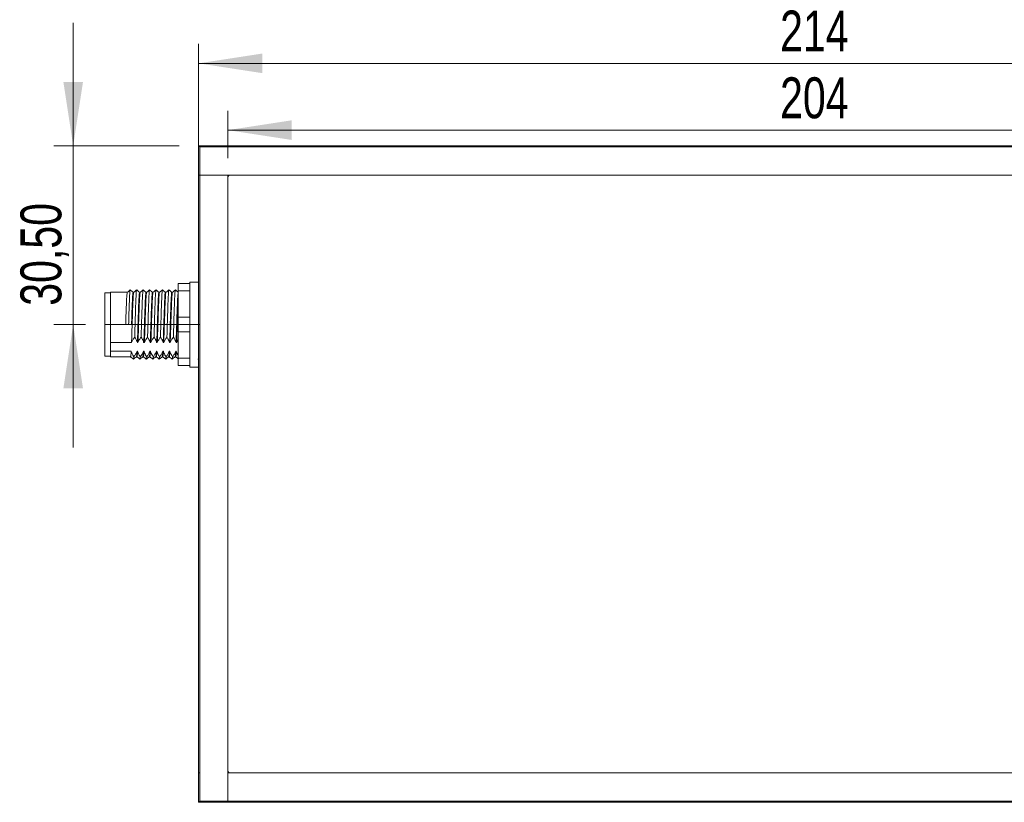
# Model space of a CAD drawing. Header units: millimetres. Extents: x 16 to 406, y 17 to 284.
# Tile 17 of 29: x 200 to 251, y 124 to 165. Entities that reach past the tile are written whole.
import ezdxf

# ---------------------------------------------------------------- set-up
doc = ezdxf.new("R2010")
doc.units = ezdxf.units.MM
doc.linetypes.add('CENTERX2', pattern=[20.32, 12.7, -2.54, 2.54, -2.54])
doc.styles.add('SLDTEXTSTYLE0', font='TXT', dxfattribs={"width": 0.75})
doc.dimstyles.new('SLDDIMSTYLE0', dxfattribs={"dimtxt": 2.116667, "dimasz": 3.302, "dimexe": 0, "dimexo": 0.0625, "dimgap": 0.529167, "dimtad": 1, "dimtoh": 1, "dimlfac": 3.3, "dimrnd": 1e-09, "dimzin": 12, "dimdsep": 46, "dimtxsty": 'SLDTEXTSTYLE0', "dimsah": 1, "dimcen": 0.09, "dimadec": 0, "dimazin": 0, "dimtfac": 1, "dimtofl": 0, "dimtmove": 0, "dimatfit": 3, "dimfxl": 0, "dimtolj": 1, "dimtzin": 12, "dimarcsym": 0})
doc.dimstyles.new('SLDDIMSTYLE2', dxfattribs={"dimtxt": 2.116667, "dimasz": 3.302, "dimexe": 0, "dimexo": 0.0625, "dimgap": 0.529167, "dimtad": 1, "dimtoh": 1, "dimlfac": 3.3, "dimrnd": 1e-09, "dimzin": 12, "dimdsep": 46, "dimtxsty": 'SLDTEXTSTYLE0', "dimsah": 1, "dimcen": 0.09, "dimadec": 0, "dimazin": 0, "dimtfac": 1, "dimtofl": 0, "dimtmove": 0, "dimatfit": 3, "dimfxl": 0, "dimtolj": 1, "dimtzin": 12, "dimarcsym": 0})

# ---------------------------------------------------------------- blocks, each defined once
blk = doc.blocks.new('*D84')
at = {"color": 7, "linetype": 'Continuous', "lineweight": 0}
for p, q in [((202.655, 158.201), (202.655, 164.551)), ((208.134, 158.201), (201.655, 158.201)), ((202.655, 148.958), (202.655, 158.201)), ((203.285, 148.958), (201.655, 148.958)), ((202.655, 148.958), (202.655, 142.608))]:
    blk.add_line(p, q, dxfattribs=at)
for points in [[(202.655, 158.201), (203.163, 161.503), (202.147, 161.503)], [(202.655, 148.958), (202.147, 145.656), (203.163, 145.656)]]:
    blk.add_solid(points, dxfattribs=at)
at = {"color": 7, "linetype": 'Continuous', "lineweight": 0, "insert": (199.927, 149.929), "char_height": 2.1167, "attachment_point": 1, "rotation": 90, "style": 'SLDTEXTSTYLE0'}
blk.add_mtext('30,50', dxfattribs=at)
blk = doc.blocks.new('*D87')
at = {"color": 7, "linetype": 'Continuous', "lineweight": 0}
for p, q in [((210.649, 157.564), (210.649, 160.009)), ((272.467, 157.564), (272.467, 160.009)), ((272.467, 159.009), (210.649, 159.009))]:
    blk.add_line(p, q, dxfattribs=at)
for points in [[(210.649, 159.009), (213.951, 158.501), (213.951, 159.517)], [(272.467, 159.009), (269.165, 159.517), (269.165, 158.501)]]:
    blk.add_solid(points, dxfattribs=at)
at = {"color": 7, "linetype": 'Continuous', "lineweight": 0, "insert": (239.196, 161.738), "char_height": 2.1167, "attachment_point": 1, "style": 'SLDTEXTSTYLE0'}
blk.add_mtext('204', dxfattribs=at)
blk = doc.blocks.new('*D88')
at = {"color": 7, "linetype": 'Continuous', "lineweight": 0}
for p, q in [((209.134, 157.686), (209.134, 163.461)), ((273.982, 159.201), (273.982, 163.461)), ((209.134, 162.461), (273.982, 162.461))]:
    blk.add_line(p, q, dxfattribs=at)
for points in [[(209.134, 162.461), (212.436, 161.953), (212.436, 162.969)], [(273.982, 162.461), (270.68, 162.969), (270.68, 161.953)]]:
    blk.add_solid(points, dxfattribs=at)
at = {"color": 7, "linetype": 'Continuous', "lineweight": 0, "insert": (239.196, 165.19), "char_height": 2.1167, "attachment_point": 1, "style": 'SLDTEXTSTYLE0'}
blk.add_mtext('214', dxfattribs=at)

msp = doc.modelspace()

# ---------------------------------------------------------------- linework, layer by layer
at = {"color": 7, "linetype": 'Continuous', "lineweight": 15}
for p, q in [((209.1335, 158.2008), (209.1941, 158.1402)), ((209.1335, 158.2008), (210.6487, 158.2008)), ((209.1335, 156.6856), (209.1335, 158.2008)), ((209.1941, 158.1402), (209.1941, 156.6856)), ((210.6487, 158.1402), (209.1941, 158.1402)), ((210.6487, 158.1402), (210.6487, 158.2008)), ((210.6487, 158.2008), (272.4669, 158.2008)), ((272.4669, 158.1402), (210.6487, 158.1402)), ((209.1335, 125.7765), (209.1335, 156.6856)), ((209.1335, 156.6856), (209.1941, 156.6856)), ((209.1941, 156.6856), (209.1335, 156.6856)), ((209.1941, 156.6856), (209.1941, 125.7765)), ((209.1941, 156.6856), (210.6487, 156.6856)), ((272.4669, 156.6856), (209.1941, 156.6856)), ((210.6487, 156.6856), (210.6487, 124.322)), ((210.6487, 125.8977), (210.6487, 156.5644)), ((210.7699, 156.6856), (272.3457, 156.6856)), ((208.0729, 151.0796), (208.679, 151.0796)), ((208.0729, 150.7008), (208.0729, 151.0796)), ((208.679, 150.7008), (208.0729, 150.7008)), ((208.0729, 150.7008), (208.0729, 149.3371)), ((208.679, 151.1553), (208.679, 151.0796)), ((208.679, 151.0796), (208.679, 150.7008)), ((208.679, 150.7008), (208.679, 150.5143)), ((204.2851, 147.322), (204.2851, 150.5947)), ((204.5881, 148.025), (204.5881, 150.625)), ((208.679, 150.5143), (208.679, 149.5236)), ((208.0729, 148.5796), (208.0729, 149.3371)), ((208.0729, 149.3371), (208.679, 149.3371)), ((208.679, 149.5236), (208.679, 149.3371)), ((208.679, 149.3371), (208.679, 148.5796)), ((205.3684, 148.9583), (205.5199, 148.9583)), ((205.5199, 148.9583), (205.6714, 148.9583)), ((208.679, 148.5796), (208.0729, 148.5796)), ((208.0729, 148.5796), (208.0729, 147.2159)), ((208.679, 148.5796), (208.679, 148.3931)), ((208.679, 148.3931), (208.679, 147.4024)), ((204.5881, 148.025), (205.67, 148.025)), ((204.5881, 148.025), (204.5881, 147.8013)), ((204.5881, 147.8013), (204.5881, 147.5776)), ((205.973, 148.025), (206.0033, 148.025)), ((206.3063, 148.025), (206.3366, 148.025)), ((206.6397, 148.025), (206.67, 148.025)), ((206.973, 148.025), (207.0033, 148.025)), ((207.3063, 148.025), (207.3366, 148.025)), ((207.6397, 148.025), (207.67, 148.025)), ((207.973, 148.025), (208.0033, 148.025)), ((205.6501, 147.5776), (204.5881, 147.5776)), ((204.5881, 147.2917), (204.5881, 147.5776)), ((205.9835, 147.5776), (205.9532, 147.5776)), ((206.3168, 147.5776), (206.2865, 147.5776)), ((206.6501, 147.5776), (206.6198, 147.5776)), ((206.9835, 147.5776), (206.9532, 147.5776)), ((207.3168, 147.5776), (207.2865, 147.5776)), ((207.6501, 147.5776), (207.6198, 147.5776)), ((207.9835, 147.5776), (207.9532, 147.5776)), ((208.0729, 147.2159), (208.679, 147.2159)), ((208.0729, 146.8371), (208.0729, 147.2159)), ((208.679, 147.4024), (208.679, 147.2159)), ((208.679, 147.2159), (208.679, 146.8371)), ((208.679, 146.8371), (208.0729, 146.8371)), ((208.679, 146.8371), (208.679, 146.7614)), ((209.1941, 125.7765), (209.1335, 125.7765)), ((209.1335, 124.2614), (209.1335, 125.7765)), ((209.1941, 125.7765), (209.1941, 124.322)), ((210.6487, 125.7765), (210.6487, 124.322)), ((210.6487, 125.7765), (273.9214, 125.7765)), ((272.3457, 125.7765), (210.7699, 125.7765)), ((209.1335, 124.2614), (209.1941, 124.322)), ((210.6487, 124.2614), (209.1335, 124.2614)), ((209.1941, 124.322), (210.6487, 124.322)), ((210.6487, 124.322), (210.6487, 124.2614)), ((210.6487, 124.322), (272.4669, 124.322)), ((210.6487, 124.2614), (210.6487, 124.322)), ((272.4669, 124.2614), (210.6487, 124.2614))]:
    msp.add_line(p, q, dxfattribs=at)
at = {"color": 7, "linetype": 'CENTERX2', "lineweight": 0}
msp.add_line((204.2851, 148.9583), (209.1941, 148.9583), dxfattribs=at)
at = {"color": 7, "linetype": 'Continuous', "lineweight": 15}
for centre, start, end in [((210.7699, 156.5644), 90, 180), ((210.7699, 125.8977), 180, 270)]:
    msp.add_arc(centre, 0.1212, start, end, dxfattribs=at)
for points, knots in [([(205.6032, 150.7462), (205.5779, 150.726), (205.5274, 150.6856), (205.4768, 150.6452), (205.4516, 150.625)], [0, 0, 0, 0, 0.5000012, 1, 1, 1, 1]), ([(205.6032, 150.7284), (205.601, 150.7324), (205.5939, 150.7454), (205.581, 150.6106), (205.5655, 150.3395), (205.5509, 149.9462), (205.5349, 149.4744), (205.5249, 149.1295), (205.5199, 148.9583)], [0, 0, 0, 0, 0.0798822, 0.2650562, 0.4495717, 0.6312445, 0.8170144, 1, 1, 1, 1]), ([(205.7565, 150.624), (205.7313, 150.6442), (205.6807, 150.6846), (205.6302, 150.725), (205.605, 150.7452)], [0, 0, 0, 0, 0.499999, 1, 1, 1, 1]), ([(205.9354, 150.7457), (205.9101, 150.7255), (205.8596, 150.6851), (205.8091, 150.6447), (205.7838, 150.6245)], [0, 0, 0, 0, 0.5000019, 1, 1, 1, 1]), ([(205.9354, 150.7365), (205.9347, 150.7389), (205.9289, 150.7572), (205.9178, 150.649), (205.9019, 150.4101), (205.8875, 150.0374), (205.8717, 149.5798), (205.8575, 149.1122), (205.8454, 148.6798), (205.8376, 148.4346), (205.8336, 148.3106)], [0, 0, 0, 0, 0.0222479, 0.1729868, 0.3245331, 0.472841, 0.6244362, 0.7750897, 0.8862841, 1, 1, 1, 1]), ([(206.0893, 150.6245), (206.064, 150.6447), (206.0135, 150.6851), (205.963, 150.7256), (205.9377, 150.7458)], [0, 0, 0, 0, 0.4999981, 1, 1, 1, 1]), ([(206.2687, 150.7457), (206.2435, 150.7255), (206.1929, 150.6851), (206.1424, 150.6447), (206.1171, 150.6245)], [0, 0, 0, 0, 0.5000019, 1, 1, 1, 1]), ([(206.2711, 150.7392), (206.2706, 150.7417), (206.2651, 150.7696), (206.2546, 150.6836), (206.2385, 150.4745), (206.224, 150.1247), (206.2084, 149.683), (206.1934, 149.2047), (206.1804, 148.7332), (206.1714, 148.4525), (206.1669, 148.3106)], [0, 0, 0, 0, 0.01465984, 0.16090672, 0.30924765, 0.45428862, 0.60172288, 0.74955158, 0.87344365, 1, 1, 1, 1]), ([(206.4226, 150.6245), (206.3974, 150.6447), (206.3468, 150.6851), (206.2963, 150.7256), (206.271, 150.7458)], [0, 0, 0, 0, 0.4999981, 1, 1, 1, 1]), ([(206.6021, 150.7457), (206.5768, 150.7255), (206.5263, 150.6851), (206.4757, 150.6447), (206.4505, 150.6245)], [0, 0, 0, 0, 0.5000019, 1, 1, 1, 1]), ([(206.6019, 150.7313), (206.5984, 150.7267), (206.5898, 150.7154), (206.5752, 150.5273), (206.5604, 150.2092), (206.5452, 149.7829), (206.5294, 149.2973), (206.5153, 148.7871), (206.5053, 148.4704), (206.5003, 148.3106)], [0, 0, 0, 0, 0.1083483, 0.2603776, 0.4096602, 0.5597934, 0.7116723, 0.8545666, 1, 1, 1, 1]), ([(206.756, 150.6245), (206.7307, 150.6447), (206.6802, 150.6851), (206.6296, 150.7256), (206.6044, 150.7458)], [0, 0, 0, 0, 0.4999981, 1, 1, 1, 1]), ([(206.9354, 150.7457), (206.9101, 150.7255), (206.8596, 150.6851), (206.8091, 150.6447), (206.7838, 150.6245)], [0, 0, 0, 0, 0.5000019, 1, 1, 1, 1]), ([(206.9353, 150.7299), (206.9328, 150.7302), (206.9254, 150.7312), (206.9119, 150.5786), (206.8967, 150.2874), (206.8819, 149.8802), (206.8659, 149.3993), (206.8512, 148.8809), (206.8403, 148.5159), (206.8343, 148.333), (206.8336, 148.3106)], [0, 0, 0, 0, 0.0762709, 0.2280785, 0.3784077, 0.5275058, 0.6795389, 0.8285543, 0.9789799, 1, 1, 1, 1]), ([(207.0893, 150.6245), (207.064, 150.6447), (207.0135, 150.6851), (206.963, 150.7256), (206.9377, 150.7458)], [0, 0, 0, 0, 0.4999981, 1, 1, 1, 1]), ([(207.2687, 150.7457), (207.2435, 150.7255), (207.1929, 150.6851), (207.1424, 150.6447), (207.1171, 150.6245)], [0, 0, 0, 0, 0.5000019, 1, 1, 1, 1]), ([(207.2687, 150.7342), (207.2672, 150.736), (207.2609, 150.7439), (207.2487, 150.6238), (207.2331, 150.361), (207.2186, 149.974), (207.2026, 149.5061), (207.1874, 148.9921), (207.1758, 148.586), (207.1688, 148.368), (207.1669, 148.3106)], [0, 0, 0, 0, 0.0444314, 0.1957131, 0.3468602, 0.4953272, 0.6472078, 0.7972098, 0.9465627, 1, 1, 1, 1]), ([(207.4226, 150.6245), (207.3974, 150.6447), (207.3468, 150.6851), (207.2963, 150.7256), (207.271, 150.7458)], [0, 0, 0, 0, 0.4999981, 1, 1, 1, 1]), ([(207.6021, 150.7457), (207.5768, 150.7255), (207.5263, 150.6851), (207.4757, 150.6447), (207.4505, 150.6245)], [0, 0, 0, 0, 0.5000019, 1, 1, 1, 1]), ([(207.6021, 150.7417), (207.6016, 150.7427), (207.5963, 150.7545), (207.5855, 150.6622), (207.5696, 150.4295), (207.5552, 150.0642), (207.5394, 149.6109), (207.5238, 149.1033), (207.5114, 148.6571), (207.5032, 148.4034), (207.5003, 148.3106)], [0, 0, 0, 0, 0.0128475, 0.1633348, 0.3150323, 0.4633675, 0.6148203, 0.7657345, 0.9143237, 1, 1, 1, 1]), ([(207.756, 150.6245), (207.7307, 150.6447), (207.6802, 150.6851), (207.6296, 150.7256), (207.6044, 150.7458)], [0, 0, 0, 0, 0.4999981, 1, 1, 1, 1]), ([(207.9354, 150.7457), (207.9101, 150.7255), (207.8596, 150.6851), (207.8091, 150.6447), (207.7838, 150.6245)], [0, 0, 0, 0, 0.5000019, 1, 1, 1, 1]), ([(207.9353, 150.7378), (207.931, 150.7266), (207.9216, 150.7023), (207.9062, 150.4878), (207.8916, 150.1514), (207.8761, 149.713), (207.8603, 149.2142), (207.8469, 148.7292), (207.8377, 148.439), (207.8336, 148.3106)], [0, 0, 0, 0, 0.1309488, 0.2829371, 0.4316544, 0.5824224, 0.7339979, 0.8823344, 1, 1, 1, 1]), ([(208.0729, 150.6376), (208.0531, 150.6535), (208.0081, 150.6895), (207.963, 150.7256), (207.9377, 150.7458)], [0, 0, 0, 0, 0.4394121, 1, 1, 1, 1]), ([(205.4516, 150.6084), (205.4495, 150.6121), (205.4424, 150.6242), (205.4295, 150.4985), (205.414, 150.2459), (205.3994, 149.8792), (205.3834, 149.4394), (205.3734, 149.1179), (205.3684, 148.9583)], [0, 0, 0, 0, 0.0792571, 0.2645572, 0.4491982, 0.6309938, 0.8168903, 1, 1, 1, 1]), ([(205.7838, 150.6162), (205.7831, 150.6183), (205.7774, 150.6351), (205.7663, 150.5343), (205.7504, 150.3117), (205.736, 149.9642), (205.7201, 149.5378), (205.7047, 149.0617), (205.6901, 148.5781), (205.6779, 148.2334), (205.6714, 148.0612), (205.67, 148.025)], [0, 0, 0, 0, 0.0190392, 0.1541885, 0.2900618, 0.4230309, 0.5589481, 0.6940207, 0.8273881, 0.9636419, 1, 1, 1, 1]), ([(205.7548, 150.6084), (205.7526, 150.6121), (205.7455, 150.6244), (205.7325, 150.4986), (205.717, 150.2459), (205.7025, 149.8792), (205.6864, 149.4394), (205.6764, 149.1179), (205.6714, 148.9583)], [0, 0, 0, 0, 0.0808166, 0.2658028, 0.4501311, 0.6316188, 0.8172005, 1, 1, 1, 1]), ([(206.0881, 150.613), (206.087, 150.6166), (206.0809, 150.6363), (206.0693, 150.5355), (206.0535, 150.3114), (206.0391, 149.9643), (206.0232, 149.5377), (206.0077, 149.0617), (205.9931, 148.5781), (205.981, 148.2334), (205.9744, 148.0612), (205.973, 148.025)], [0, 0, 0, 0, 0.03048169, 0.16405445, 0.2983429, 0.42976092, 0.56409276, 0.69758983, 0.82940149, 0.96406603, 1, 1, 1, 1]), ([(206.1171, 150.6205), (206.1125, 150.6069), (206.1027, 150.5784), (206.087, 150.3675), (206.0725, 150.0468), (206.0569, 149.6337), (206.0411, 149.1652), (206.0267, 148.6801), (206.0135, 148.2944), (206.0058, 148.091), (206.0033, 148.025)], [0, 0, 0, 0, 0.12578787, 0.26188084, 0.3949455, 0.53020642, 0.66582932, 0.79872329, 0.93465317, 1, 1, 1, 1]), ([(206.4214, 150.6236), (206.4213, 150.6241), (206.4162, 150.6468), (206.4061, 150.5653), (206.39, 150.3721), (206.3755, 150.0455), (206.3599, 149.634), (206.3442, 149.1651), (206.3298, 148.6801), (206.3165, 148.2944), (206.3088, 148.091), (206.3063, 148.025)], [0, 0, 0, 0, 0.0027451, 0.1354356, 0.2700267, 0.4016229, 0.535391, 0.6695172, 0.8009446, 0.9353743, 1, 1, 1, 1]), ([(206.4504, 150.611), (206.4468, 150.6067), (206.4383, 150.5962), (206.4237, 150.4209), (206.4089, 150.1243), (206.3937, 149.7272), (206.3777, 149.2678), (206.3633, 148.7832), (206.3491, 148.3567), (206.3403, 148.1215), (206.3366, 148.025)], [0, 0, 0, 0, 0.0967014, 0.2328881, 0.3666137, 0.5011015, 0.6371534, 0.7701414, 0.9056234, 1, 1, 1, 1]), ([(206.7547, 150.6146), (206.7507, 150.6102), (206.7418, 150.6001), (206.7267, 150.4214), (206.7119, 150.1242), (206.6967, 149.7272), (206.6807, 149.2678), (206.6663, 148.7832), (206.6521, 148.3567), (206.6433, 148.1215), (206.6397, 148.025)], [0, 0, 0, 0, 0.1069508, 0.2415923, 0.3738005, 0.5067623, 0.6412705, 0.7727495, 0.9066943, 1, 1, 1, 1]), ([(206.7837, 150.6077), (206.7813, 150.6088), (206.7738, 150.6121), (206.7604, 150.4683), (206.7452, 150.1974), (206.7304, 149.8177), (206.7143, 149.3692), (206.6997, 148.8867), (206.6847, 148.4201), (206.6748, 148.1527), (206.67, 148.025)], [0, 0, 0, 0, 0.0677481, 0.2037824, 0.3384916, 0.4720972, 0.6083337, 0.7418651, 0.8766606, 1, 1, 1, 1]), ([(207.0881, 150.6088), (207.0852, 150.6105), (207.0773, 150.6151), (207.0635, 150.4689), (207.0482, 150.1973), (207.0335, 149.8177), (207.0174, 149.3692), (207.0027, 148.8867), (206.9878, 148.4201), (206.9778, 148.1527), (206.973, 148.025)], [0, 0, 0, 0, 0.0784821, 0.2129501, 0.3461082, 0.4781755, 0.6128433, 0.7448373, 0.8780808, 1, 1, 1, 1]), ([(207.1184, 150.6091), (207.1166, 150.6132), (207.1097, 150.6282), (207.0972, 150.5104), (207.0816, 150.266), (207.0671, 149.9052), (207.0511, 149.4688), (207.036, 148.9903), (207.0204, 148.4845), (207.0093, 148.1845), (207.0033, 148.025)], [0, 0, 0, 0, 0.05016, 0.1842224, 0.3181655, 0.4497329, 0.5843263, 0.7172543, 0.849607, 1, 1, 1, 1]), ([(207.4214, 150.6091), (207.4196, 150.6132), (207.4128, 150.6282), (207.4002, 150.5104), (207.3846, 150.266), (207.3701, 149.9052), (207.3541, 149.4688), (207.339, 148.9903), (207.3234, 148.4845), (207.3123, 148.1845), (207.3063, 148.025)], [0, 0, 0, 0, 0.05016, 0.1842224, 0.3181655, 0.4497329, 0.5843263, 0.7172543, 0.849607, 1, 1, 1, 1]), ([(207.4518, 150.6156), (207.4509, 150.6186), (207.4451, 150.6396), (207.434, 150.5452), (207.4181, 150.3301), (207.4036, 149.9892), (207.3878, 149.5666), (207.3723, 149.0939), (207.3561, 148.5505), (207.3437, 148.2169), (207.3366, 148.025)], [0, 0, 0, 0, 0.0221244, 0.1555432, 0.2900353, 0.4215456, 0.5558207, 0.6896182, 0.8213537, 1, 1, 1, 1]), ([(207.7548, 150.6156), (207.754, 150.6186), (207.7481, 150.6396), (207.737, 150.5452), (207.7211, 150.3301), (207.7067, 149.9892), (207.6909, 149.5666), (207.6753, 149.0939), (207.6591, 148.5505), (207.6468, 148.2169), (207.6397, 148.025)], [0, 0, 0, 0, 0.0221244, 0.1555432, 0.2900353, 0.4215456, 0.5558207, 0.6896182, 0.8213537, 1, 1, 1, 1]), ([(207.7838, 150.6171), (207.7794, 150.6066), (207.7701, 150.5839), (207.7547, 150.3841), (207.7401, 150.0705), (207.7246, 149.662), (207.7088, 149.1961), (207.6955, 148.7479), (207.6821, 148.3489), (207.674, 148.133), (207.67, 148.025)], [0, 0, 0, 0, 0.1170412, 0.2531721, 0.3863724, 0.52141, 0.657171, 0.7900302, 0.8948797, 1, 1, 1, 1]), ([(208.0729, 150.5534), (208.0678, 150.4987), (208.0575, 150.3879), (208.0431, 150.0681), (208.0277, 149.6627), (208.0118, 149.1959), (207.9985, 148.748), (207.9851, 148.3489), (207.9771, 148.133), (207.973, 148.025)], [0, 0, 0, 0, 0.14815, 0.3000815, 0.4541086, 0.608961, 0.7605034, 0.8800972, 1, 1, 1, 1]), ([(208.0729, 150.0413), (208.0691, 149.9462), (208.0602, 149.7259), (208.0453, 149.2966), (208.0314, 148.8343), (208.0171, 148.3951), (208.0079, 148.1486), (208.0033, 148.025)], [0, 0, 0, 0, 0.1690608, 0.3918885, 0.6097578, 0.8042106, 1, 1, 1, 1]), ([(205.67, 148.025), (205.6915, 148.0738), (205.7239, 148.1474), (205.7833, 148.2414), (205.8168, 148.2875), (205.8336, 148.3106)], [0, 0, 0, 0, 0.4964608, 0.7479039, 1, 1, 1, 1]), ([(205.8336, 148.3106), (205.8475, 148.2891), (205.8841, 148.2327), (205.9346, 148.138), (205.9602, 148.0627), (205.973, 148.025)], [0, 0, 0, 0, 0.2340907, 0.6153349, 1, 1, 1, 1]), ([(206.0033, 148.025), (206.0248, 148.0738), (206.0572, 148.1474), (206.1166, 148.2414), (206.1502, 148.2875), (206.1669, 148.3106)], [0, 0, 0, 0, 0.49646077, 0.74790392, 1, 1, 1, 1]), ([(206.1669, 148.3106), (206.174, 148.2999), (206.1882, 148.2785), (206.2122, 148.2392), (206.2385, 148.1924), (206.2651, 148.1376), (206.2884, 148.0819), (206.3004, 148.044), (206.3063, 148.025)], [0, 0, 0, 0, 0.1169934, 0.2340499, 0.42449, 0.6152952, 0.8073873, 1, 1, 1, 1]), ([(206.3366, 148.025), (206.3467, 148.0495), (206.3669, 148.0986), (206.3993, 148.1585), (206.4278, 148.2058), (206.4507, 148.2411), (206.4747, 148.2761), (206.4918, 148.2991), (206.5003, 148.3106)], [0, 0, 0, 0, 0.24776842, 0.49656604, 0.62221731, 0.7479592, 0.8739447, 1, 1, 1, 1]), ([(206.5003, 148.3106), (206.5142, 148.2891), (206.5508, 148.2327), (206.6012, 148.138), (206.6268, 148.0627), (206.6397, 148.025)], [0, 0, 0, 0, 0.23409075, 0.61533487, 1, 1, 1, 1]), ([(206.67, 148.025), (206.6915, 148.0738), (206.7239, 148.1474), (206.7833, 148.2414), (206.8168, 148.2875), (206.8336, 148.3106)], [0, 0, 0, 0, 0.4964608, 0.7479039, 1, 1, 1, 1]), ([(206.8336, 148.3106), (206.8407, 148.2999), (206.8548, 148.2785), (206.8789, 148.2392), (206.9051, 148.1924), (206.9318, 148.1376), (206.9551, 148.0819), (206.967, 148.044), (206.973, 148.025)], [0, 0, 0, 0, 0.1169934, 0.2340499, 0.42449, 0.6152952, 0.8073873, 1, 1, 1, 1]), ([(207.0033, 148.025), (207.0248, 148.0738), (207.0572, 148.1474), (207.1166, 148.2414), (207.1502, 148.2875), (207.1669, 148.3106)], [0, 0, 0, 0, 0.4964608, 0.7479039, 1, 1, 1, 1]), ([(207.1669, 148.3106), (207.1809, 148.2891), (207.2175, 148.2327), (207.2679, 148.138), (207.2935, 148.0627), (207.3063, 148.025)], [0, 0, 0, 0, 0.2340907, 0.6153349, 1, 1, 1, 1]), ([(207.3366, 148.025), (207.3582, 148.0738), (207.3906, 148.1474), (207.45, 148.2414), (207.4835, 148.2875), (207.5003, 148.3106)], [0, 0, 0, 0, 0.4964608, 0.7479039, 1, 1, 1, 1]), ([(207.5003, 148.3106), (207.5142, 148.2891), (207.5508, 148.2327), (207.6012, 148.138), (207.6268, 148.0627), (207.6397, 148.025)], [0, 0, 0, 0, 0.2340907, 0.6153349, 1, 1, 1, 1]), ([(207.67, 148.025), (207.6915, 148.0738), (207.7239, 148.1474), (207.7833, 148.2414), (207.8168, 148.2875), (207.8336, 148.3106)], [0, 0, 0, 0, 0.4964608, 0.7479039, 1, 1, 1, 1]), ([(207.8336, 148.3106), (207.8475, 148.2891), (207.8841, 148.2327), (207.9346, 148.138), (207.9602, 148.0627), (207.973, 148.025)], [0, 0, 0, 0, 0.2340907, 0.6153349, 1, 1, 1, 1]), ([(205.6171, 147.2922), (205.6424, 147.272), (205.6929, 147.2316), (205.7435, 147.1912), (205.7687, 147.171)], [0, 0, 0, 0, 0.4999981, 1, 1, 1, 1]), ([(205.6501, 147.5776), (205.6481, 147.544), (205.6408, 147.4253), (205.6298, 147.3061), (205.6216, 147.3066), (205.6184, 147.3068)], [0, 0, 0, 0, 0.1934548, 0.6832411, 1, 1, 1, 1]), ([(205.7895, 147.2919), (205.7825, 147.3026), (205.7683, 147.324), (205.7442, 147.3634), (205.718, 147.4101), (205.6913, 147.4649), (205.6681, 147.5207), (205.6561, 147.5586), (205.6501, 147.5776)], [0, 0, 0, 0, 0.1169934, 0.2340499, 0.42449, 0.6152952, 0.8073873, 1, 1, 1, 1]), ([(205.771, 147.1709), (205.7963, 147.1911), (205.8468, 147.2316), (205.8974, 147.272), (205.9226, 147.2922)], [0, 0, 0, 0, 0.5000019, 1, 1, 1, 1]), ([(205.7895, 147.2919), (205.7852, 147.2458), (205.7789, 147.1779), (205.773, 147.1816), (205.7711, 147.1828)], [0, 0, 0, 0, 0.6790101, 1, 1, 1, 1]), ([(205.9532, 147.5776), (205.9431, 147.5531), (205.9229, 147.504), (205.884, 147.432), (205.84, 147.3611), (205.8064, 147.315), (205.7895, 147.2919)], [0, 0, 0, 0, 0.2477781, 0.4965855, 0.7479664, 1, 1, 1, 1]), ([(205.9532, 147.5776), (205.9511, 147.544), (205.9439, 147.4255), (205.9333, 147.3093), (205.9255, 147.3088), (205.9227, 147.3086)], [0, 0, 0, 0, 0.20164358, 0.71216198, 1, 1, 1, 1]), ([(205.9505, 147.2922), (205.9757, 147.272), (206.0263, 147.2316), (206.0768, 147.1912), (206.1021, 147.171)], [0, 0, 0, 0, 0.4999981, 1, 1, 1, 1]), ([(205.9835, 147.5776), (205.9825, 147.5616), (205.9764, 147.4577), (205.9654, 147.3215), (205.9561, 147.3062), (205.9518, 147.2991)], [0, 0, 0, 0, 0.0890892, 0.5794109, 1, 1, 1, 1]), ([(206.1229, 147.2919), (206.1158, 147.3026), (206.1016, 147.324), (206.0776, 147.3634), (206.0513, 147.4101), (206.0247, 147.4649), (206.0014, 147.5207), (205.9894, 147.5586), (205.9835, 147.5776)], [0, 0, 0, 0, 0.1169934, 0.2340499, 0.42449, 0.6152952, 0.8073873, 1, 1, 1, 1]), ([(206.1044, 147.1709), (206.1296, 147.1911), (206.1802, 147.2316), (206.2307, 147.272), (206.256, 147.2922)], [0, 0, 0, 0, 0.5000019, 1, 1, 1, 1]), ([(206.1229, 147.2919), (206.1191, 147.2523), (206.1128, 147.1853), (206.1069, 147.1804), (206.1044, 147.1784)], [0, 0, 0, 0, 0.5909076, 1, 1, 1, 1]), ([(206.2865, 147.5776), (206.2764, 147.5531), (206.2563, 147.504), (206.2239, 147.4441), (206.1954, 147.3967), (206.1725, 147.3614), (206.1484, 147.3264), (206.1314, 147.3034), (206.1229, 147.2919)], [0, 0, 0, 0, 0.2477684, 0.496566, 0.6222173, 0.7479592, 0.8739447, 1, 1, 1, 1]), ([(206.2865, 147.5776), (206.2855, 147.5616), (206.2794, 147.4577), (206.2688, 147.3254), (206.2599, 147.31), (206.256, 147.3033)], [0, 0, 0, 0, 0.0927888, 0.6034721, 1, 1, 1, 1]), ([(206.3168, 147.5776), (206.3116, 147.5016), (206.3012, 147.3507), (206.2904, 147.273), (206.2846, 147.298), (206.2837, 147.3017)], [0, 0, 0, 0, 0.4638721, 0.9222008, 1, 1, 1, 1]), ([(206.2838, 147.2922), (206.3091, 147.272), (206.3596, 147.2316), (206.4101, 147.1912), (206.4354, 147.171)], [0, 0, 0, 0, 0.4999981, 1, 1, 1, 1]), ([(206.4562, 147.2919), (206.4422, 147.3134), (206.4169, 147.3523), (206.3847, 147.4102), (206.358, 147.4649), (206.3347, 147.5207), (206.3228, 147.5586), (206.3168, 147.5776)], [0, 0, 0, 0, 0.2340375, 0.4244807, 0.615289, 0.8073842, 1, 1, 1, 1]), ([(206.4562, 147.2919), (206.45, 147.2231), (206.443, 147.1449), (206.4361, 147.1772), (206.4353, 147.1811)], [0, 0, 0, 0, 0.8792563, 1, 1, 1, 1]), ([(206.4377, 147.1709), (206.463, 147.1911), (206.5135, 147.2316), (206.564, 147.272), (206.5893, 147.2922)], [0, 0, 0, 0, 0.5000019, 1, 1, 1, 1]), ([(206.6198, 147.5776), (206.6098, 147.5531), (206.5896, 147.504), (206.5507, 147.432), (206.5066, 147.3611), (206.473, 147.315), (206.4562, 147.2919)], [0, 0, 0, 0, 0.24777813, 0.49658551, 0.74796637, 1, 1, 1, 1]), ([(206.6198, 147.5776), (206.6146, 147.502), (206.6043, 147.3518), (206.5938, 147.2733), (206.5885, 147.2952), (206.588, 147.2969)], [0, 0, 0, 0, 0.48282125, 0.95987262, 1, 1, 1, 1]), ([(206.6171, 147.2922), (206.6424, 147.272), (206.6929, 147.2316), (206.7435, 147.1912), (206.7687, 147.171)], [0, 0, 0, 0, 0.4999981, 1, 1, 1, 1]), ([(206.6501, 147.5776), (206.6455, 147.5083), (206.6363, 147.3703), (206.6256, 147.2854), (206.6198, 147.3017), (206.6183, 147.3057)], [0, 0, 0, 0, 0.4306676, 0.8583949, 1, 1, 1, 1]), ([(206.7895, 147.2919), (206.7756, 147.3134), (206.739, 147.3699), (206.6886, 147.4646), (206.663, 147.5398), (206.6501, 147.5776)], [0, 0, 0, 0, 0.2340907, 0.6153349, 1, 1, 1, 1]), ([(206.771, 147.1709), (206.7963, 147.1911), (206.8468, 147.2316), (206.8974, 147.272), (206.9226, 147.2922)], [0, 0, 0, 0, 0.50000192, 1, 1, 1, 1]), ([(206.7895, 147.2919), (206.7844, 147.2337), (206.7781, 147.163), (206.7721, 147.1802), (206.771, 147.1832)], [0, 0, 0, 0, 0.8231489, 1, 1, 1, 1]), ([(206.9532, 147.5776), (206.9431, 147.5531), (206.9229, 147.504), (206.884, 147.432), (206.84, 147.3611), (206.8064, 147.315), (206.7895, 147.2919)], [0, 0, 0, 0, 0.2477781, 0.4965855, 0.7479664, 1, 1, 1, 1]), ([(206.9532, 147.5776), (206.9485, 147.5083), (206.9393, 147.3703), (206.9286, 147.2854), (206.9228, 147.3017), (206.9214, 147.3057)], [0, 0, 0, 0, 0.4306676, 0.8583949, 1, 1, 1, 1]), ([(206.9505, 147.2922), (206.9757, 147.272), (207.0263, 147.2316), (207.0768, 147.1912), (207.1021, 147.171)], [0, 0, 0, 0, 0.4999981, 1, 1, 1, 1]), ([(206.9835, 147.5776), (206.9794, 147.5153), (206.9713, 147.3909), (206.9605, 147.2973), (206.9542, 147.3053), (206.9517, 147.3085)], [0, 0, 0, 0, 0.3783581, 0.7557416, 1, 1, 1, 1]), ([(207.1229, 147.2919), (207.1089, 147.3134), (207.0835, 147.3523), (207.0514, 147.4102), (207.0247, 147.4649), (207.0014, 147.5207), (206.9894, 147.5586), (206.9835, 147.5776)], [0, 0, 0, 0, 0.23403753, 0.42448073, 0.61528898, 0.80738417, 1, 1, 1, 1]), ([(207.1044, 147.1709), (207.1296, 147.1911), (207.1802, 147.2316), (207.2307, 147.272), (207.256, 147.2922)], [0, 0, 0, 0, 0.5000019, 1, 1, 1, 1]), ([(207.1229, 147.2919), (207.1188, 147.2468), (207.1125, 147.1771), (207.1065, 147.1856), (207.1044, 147.1886)], [0, 0, 0, 0, 0.6483836, 1, 1, 1, 1]), ([(207.2865, 147.5776), (207.265, 147.5287), (207.2326, 147.4552), (207.1732, 147.3611), (207.1396, 147.315), (207.1229, 147.2919)], [0, 0, 0, 0, 0.4964608, 0.7479039, 1, 1, 1, 1]), ([(207.2865, 147.5776), (207.2824, 147.5155), (207.2744, 147.3914), (207.264, 147.2996), (207.2581, 147.3063), (207.256, 147.3086)], [0, 0, 0, 0, 0.3944842, 0.7879522, 1, 1, 1, 1]), ([(207.2838, 147.2922), (207.3091, 147.272), (207.3596, 147.2316), (207.4101, 147.1912), (207.4354, 147.171)], [0, 0, 0, 0, 0.4999981, 1, 1, 1, 1]), ([(207.3168, 147.5776), (207.3097, 147.4714), (207.2988, 147.3084), (207.2886, 147.306), (207.2851, 147.3051)], [0, 0, 0, 0, 0.6513348, 1, 1, 1, 1]), ([(207.4562, 147.2919), (207.4491, 147.3026), (207.435, 147.324), (207.4109, 147.3634), (207.3847, 147.4101), (207.358, 147.4649), (207.3347, 147.5207), (207.3228, 147.5586), (207.3168, 147.5776)], [0, 0, 0, 0, 0.11699336, 0.23404987, 0.42448999, 0.61529518, 0.80738727, 1, 1, 1, 1]), ([(207.4377, 147.1709), (207.463, 147.1911), (207.5135, 147.2316), (207.564, 147.272), (207.5893, 147.2922)], [0, 0, 0, 0, 0.5000019, 1, 1, 1, 1]), ([(207.4562, 147.2919), (207.4532, 147.2591), (207.4469, 147.1894), (207.441, 147.1882), (207.4378, 147.1875)], [0, 0, 0, 0, 0.4720751, 1, 1, 1, 1]), ([(207.6198, 147.5776), (207.5983, 147.5287), (207.5659, 147.4552), (207.5065, 147.3611), (207.473, 147.315), (207.4562, 147.2919)], [0, 0, 0, 0, 0.4964608, 0.7479039, 1, 1, 1, 1]), ([(207.6198, 147.5776), (207.6127, 147.4704), (207.6023, 147.3126), (207.5925, 147.3089), (207.5894, 147.3077)], [0, 0, 0, 0, 0.6788493, 1, 1, 1, 1]), ([(207.6171, 147.2922), (207.6424, 147.272), (207.6929, 147.2316), (207.7435, 147.1912), (207.7687, 147.171)], [0, 0, 0, 0, 0.4999981, 1, 1, 1, 1]), ([(207.6501, 147.5776), (207.6442, 147.4939), (207.633, 147.3366), (207.6224, 147.2665), (207.6173, 147.293), (207.6172, 147.2935)], [0, 0, 0, 0, 0.5268299, 0.9904642, 1, 1, 1, 1]), ([(207.7895, 147.2919), (207.7756, 147.3134), (207.739, 147.3699), (207.6886, 147.4646), (207.663, 147.5398), (207.6501, 147.5776)], [0, 0, 0, 0, 0.2340907, 0.6153349, 1, 1, 1, 1]), ([(207.771, 147.1709), (207.7963, 147.1911), (207.8468, 147.2316), (207.8974, 147.272), (207.9226, 147.2922)], [0, 0, 0, 0, 0.5000019, 1, 1, 1, 1]), ([(207.7895, 147.2919), (207.7877, 147.2711), (207.7814, 147.2004), (207.7754, 147.1883), (207.7711, 147.1798)], [0, 0, 0, 0, 0.2944071, 1, 1, 1, 1]), ([(207.9532, 147.5776), (207.9431, 147.5531), (207.9229, 147.504), (207.884, 147.432), (207.84, 147.3611), (207.8064, 147.315), (207.7895, 147.2919)], [0, 0, 0, 0, 0.2477781, 0.4965855, 0.7479664, 1, 1, 1, 1]), ([(207.9532, 147.5776), (207.9472, 147.4871), (207.9368, 147.3285), (207.9269, 147.3089), (207.9227, 147.3005)], [0, 0, 0, 0, 0.5704726, 1, 1, 1, 1]), ([(207.9505, 147.2922), (207.9757, 147.272), (208.0263, 147.2316), (208.0768, 147.1912), (208.1021, 147.171)], [0, 0, 0, 0, 0.4999981, 1, 1, 1, 1]), ([(207.9835, 147.5776), (207.9787, 147.507), (207.9687, 147.3593), (207.9581, 147.2762), (207.9524, 147.2975), (207.9517, 147.3002)], [0, 0, 0, 0, 0.4441652, 0.929586, 1, 1, 1, 1]), ([(208.0729, 147.3727), (208.0658, 147.3852), (208.0484, 147.4155), (208.0247, 147.4649), (208.0014, 147.5206), (207.9894, 147.5586), (207.9835, 147.5776)], [0, 0, 0, 0, 0.1882083, 0.4573505, 0.7283081, 1, 1, 1, 1])]:
    msp.add_open_spline(points, degree=3, knots=knots, dxfattribs=at)
for points in [[(209.1335, 151.1553), (208.679, 151.1553)], [(204.5881, 150.5947), (204.2851, 150.5947)], [(205.4516, 150.625), (204.5881, 150.625)], [(205.7851, 150.625), (205.7548, 150.625)], [(206.4517, 150.625), (206.4214, 150.625)], [(206.785, 150.625), (206.7547, 150.625)], [(207.1184, 150.625), (207.0881, 150.625)], [(207.4518, 150.625), (207.4214, 150.625)], [(209.1335, 150.6376), (209.1171, 150.6245)], [(208.0033, 148.025), (208.0729, 148.1696)], [(204.2851, 147.322), (204.5881, 147.322)], [(204.5881, 147.2917), (205.6184, 147.2917)], [(205.9215, 147.2917), (205.9518, 147.2917)], [(206.2548, 147.2917), (206.285, 147.2917)], [(206.588, 147.2917), (206.6183, 147.2917)], [(206.9214, 147.2917), (206.9517, 147.2917)], [(207.2548, 147.2917), (207.2851, 147.2917)], [(207.9214, 147.2917), (207.9517, 147.2917)], [(209.1044, 147.1709), (209.1335, 147.1942)], [(208.679, 146.7614), (209.1335, 146.7614)]]:
    msp.add_open_spline(points, degree=1, dxfattribs=at)

# ---------------------------------------------------------------- dimensions: what is measured, and where the dimension line sits
at = {"color": 7, "linetype": 'Continuous', "lineweight": 0}
for base, p1, p2, picture, middle in [((273.982, 162.4612), (209.1335, 156.6856), (273.982, 158.2008), '*D88', (241.5412, 162.4612)), ((210.6487, 159.0094), (272.4669, 156.5644), (210.6487, 156.5644), '*D87', (241.5412, 159.0094))]:
    dim = msp.add_linear_dim(base=base, p1=p1, p2=p2, dimstyle='SLDDIMSTYLE0', dxfattribs=at)
    dim.commit()
    dim.dimension.update_dxf_attribs({"geometry": picture, "text_midpoint": middle, "dimtype": 160})
dim = msp.add_linear_dim(base=(202.6551, 158.2008), p1=(204.2851, 148.9583), p2=(209.1335, 158.2008), angle=90, dimstyle='SLDDIMSTYLE2', dxfattribs=at)
dim.commit()
dim.dimension.update_dxf_attribs({"geometry": '*D84', "text_midpoint": (202.6551, 153.4456), "dimtype": 160})

doc.saveas('drawing.dxf')
